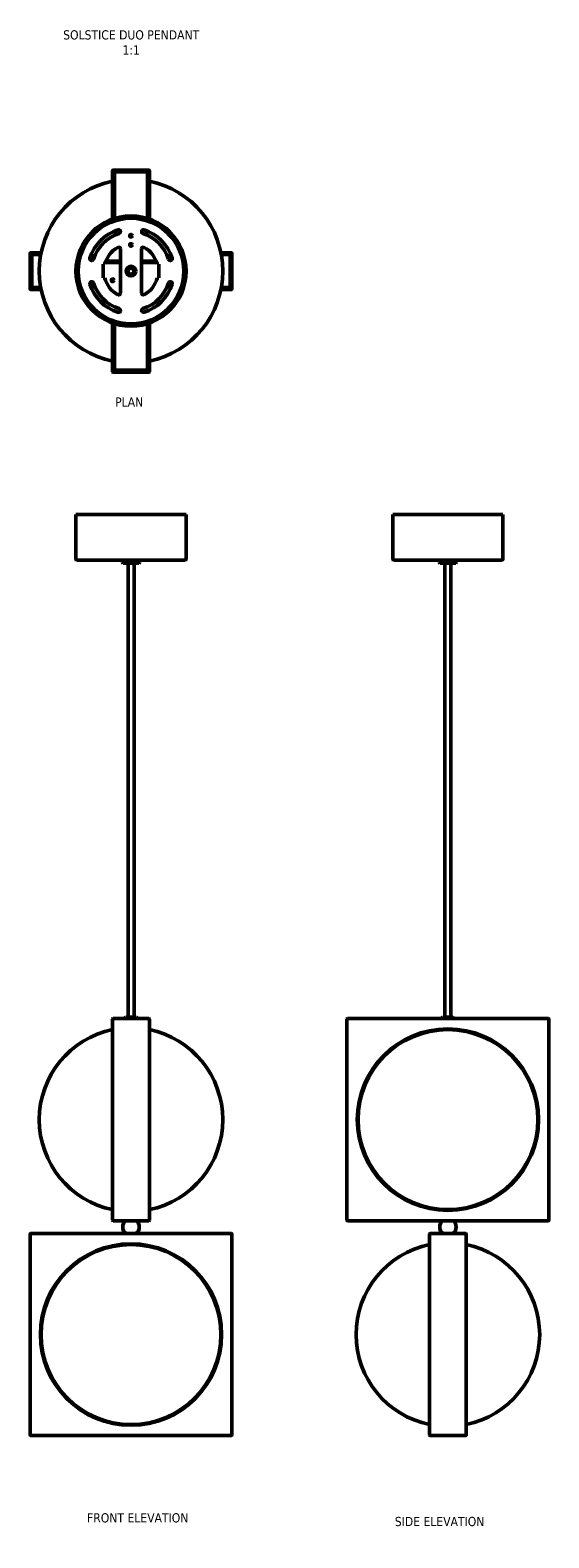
# Model space of a CAD drawing. Header units: millimetres. Extents: x 120 to 686, y 63 to 1705.
import ezdxf

# ---------------------------------------------------------------- set-up
doc = ezdxf.new("R2010")
doc.units = ezdxf.units.MM
doc.layers.add('Symbol (ANSI)', color=7, linetype='Continuous', lineweight=25)
doc.layers.add('Visible (ANSI)', color=7, linetype='Continuous', lineweight=50)
doc.styles.add('Note Text (ANSI)', font='tahoma.ttf')

msp = doc.modelspace()

# ---------------------------------------------------------------- linework, layer by layer
at = {"layer": 'Visible (ANSI)'}
for p, q in [((210.3, 1552.1), (210.3, 1499.2)), ((249.8, 1552.6), (210.8, 1552.6)), ((211.8, 1551.1), (248.8, 1551.1)), ((211.8, 1499.7), (211.8, 1551.1)), ((212.3, 1550.6), (212.3, 1499.9)), ((248.3, 1550.6), (212.3, 1550.6)), ((248.3, 1499.9), (248.3, 1550.6)), ((248.8, 1551.1), (248.8, 1499.7)), ((250.3, 1499.2), (250.3, 1552.1)), ((211.8, 1539.1), (212.3, 1539.1)), ((248.3, 1539.1), (248.8, 1539.1)), ((120.3, 1462.1), (120.3, 1423.1)), ((132.4, 1462.6), (120.8, 1462.6)), ((121.8, 1424.1), (121.8, 1461.1)), ((121.8, 1461.1), (132.1, 1461.1)), ((218.8, 1466.6), (218.8, 1418.7)), ((241.8, 1418.7), (241.8, 1466.6)), ((339.8, 1462.6), (328.3, 1462.6)), ((328.6, 1461.1), (338.8, 1461.1)), ((338.8, 1461.1), (338.8, 1424.1)), ((340.3, 1423.1), (340.3, 1462.1)), ((122.3, 1460.6), (122.3, 1424.6)), ((132, 1460.6), (122.3, 1460.6)), ((199.9, 1435.1), (199.9, 1450.1)), ((199.9, 1450.1), (201.8, 1450.1)), ((202.7, 1451.6), (203.1, 1452)), ((203.1, 1453.6), (218.8, 1453.6)), ((203.1, 1452), (218.8, 1452)), ((241.8, 1453.6), (257.6, 1453.6)), ((241.8, 1452), (257.6, 1452)), ((257.6, 1452), (258, 1451.6)), ((258.9, 1450.1), (260.7, 1450.1)), ((260.7, 1450.1), (260.7, 1435.1)), ((338.3, 1460.6), (328.7, 1460.6)), ((338.3, 1424.6), (338.3, 1460.6)), ((201.8, 1435.1), (199.9, 1435.1)), ((260.7, 1435.1), (258.9, 1435.1)), ((120.8, 1422.6), (132.4, 1422.6)), ((132.1, 1424.1), (121.8, 1424.1)), ((122.3, 1424.6), (132, 1424.6)), ((328.3, 1422.6), (339.8, 1422.6)), ((338.8, 1424.1), (328.6, 1424.1)), ((328.7, 1424.6), (338.3, 1424.6)), ((210.3, 1386.1), (210.3, 1333.1)), ((211.8, 1334.1), (211.8, 1385.5)), ((212.3, 1385.4), (212.3, 1334.6)), ((248.3, 1334.6), (248.3, 1385.4)), ((248.8, 1385.5), (248.8, 1334.1)), ((250.3, 1333.1), (250.3, 1386.1)), ((212.3, 1346.1), (211.8, 1346.1)), ((248.8, 1346.1), (248.3, 1346.1)), ((210.8, 1332.6), (249.8, 1332.6)), ((248.8, 1334.1), (211.8, 1334.1)), ((212.3, 1334.6), (248.3, 1334.6)), ((290.3, 1177.8), (170.3, 1177.8)), ((170.3, 1128.8), (170.3, 1177.8)), ((290.3, 1128.8), (290.3, 1177.8)), ((635.7, 1177.8), (515.7, 1177.8)), ((515.7, 1128.8), (515.7, 1177.8)), ((635.7, 1128.8), (635.7, 1177.8)), ((289.3, 1127.8), (171.3, 1127.8)), ((220.8, 1127.8), (220.8, 1125.8)), ((220.8, 1125.8), (239.8, 1125.8)), ((221.8, 1124.8), (220.8, 1125.8)), ((238.8, 1124.8), (221.8, 1124.8)), ((227.1, 630.3), (227.1, 1124.8)), ((233.6, 630.3), (233.6, 1124.8)), ((238.8, 1124.8), (239.8, 1125.8)), ((239.8, 1127.8), (239.8, 1125.8)), ((634.7, 1127.8), (516.7, 1127.8)), ((566.2, 1127.8), (566.2, 1125.8)), ((566.2, 1125.8), (585.2, 1125.8)), ((567.2, 1124.8), (566.2, 1125.8)), ((584.2, 1124.8), (567.2, 1124.8)), ((572.5, 630.3), (572.5, 1124.8)), ((579, 630.3), (579, 1124.8)), ((584.2, 1124.8), (585.2, 1125.8)), ((585.2, 1127.8), (585.2, 1125.8)), ((210.3, 628.3), (210.3, 409.3)), ((249.8, 628.8), (210.8, 628.8)), ((224.8, 630.3), (223.3, 628.8)), ((224.8, 630.3), (235.8, 630.3)), ((235.8, 630.3), (237.3, 628.8)), ((250.3, 409.3), (250.3, 628.3)), ((465.7, 628.3), (465.7, 409.3)), ((685.2, 628.8), (466.2, 628.8)), ((570.2, 630.3), (568.7, 628.8)), ((570.2, 630.3), (581.2, 630.3)), ((581.2, 630.3), (582.7, 628.8)), ((685.7, 409.3), (685.7, 628.3)), ((120.3, 394.3), (120.3, 175.3)), ((339.8, 394.8), (120.8, 394.8)), ((210.8, 408.8), (249.8, 408.8)), ((340.3, 175.3), (340.3, 394.3)), ((466.2, 408.8), (685.2, 408.8)), ((555.7, 394.3), (555.7, 175.3)), ((595.2, 394.8), (556.2, 394.8)), ((595.7, 175.3), (595.7, 394.3)), ((120.8, 174.8), (339.8, 174.8)), ((556.2, 174.8), (595.2, 174.8))]:
    msp.add_line(p, q, dxfattribs=at)
for centre, radius in [((230.3, 1442.6), 60), ((230.3, 1442.6), 59), ((230.3, 1442.6), 57.5), ((230.3, 1481.1), 1.5), ((230.3, 1471.1), 1.5), ((230.3, 1442.6), 5.25), ((230.3, 1442.6), 5), ((230.3, 1442.6), 4.25), ((230.3, 1442.6), 3.75), ((230.3, 1442.6), 3.25), ((210.3, 1432.6), 1.5), ((575.7, 518.8), 98.8), ((575.7, 518.8), 98), ((230.3, 284.8), 98.8), ((230.3, 284.8), 98)]:
    msp.add_circle(centre, radius, dxfattribs=at)
for centre, radius, start, end in [((210.8, 1552.1), 0.5, 90, 180), ((249.8, 1552.1), 0.5, 0, 90), ((230.3, 1442.6), 100, 101.537, 258.463), ((230.3, 1442.6), 100, 281.537, 78.463), ((230.3, 1442.6), 47, 107.6778, 162.3222), ((230.3, 1442.6), 42.9, 107.6778, 162.3222), ((216.7, 1485.5), 2.1, 287.6778, 107.6778), ((244, 1485.5), 2.1, 72.3222, 252.3222), ((230.3, 1442.6), 42.9, 17.6778, 72.3222), ((230.3, 1442.6), 47, 17.6778, 72.3222), ((120.8, 1462.1), 0.5, 90, 180), ((230.3, 1442.6), 29.5, 119.4004, 165.2716), ((216.8, 1466.6), 2, 0, 119.4004), ((243.8, 1466.6), 2, 60.5996, 180), ((230.3, 1442.6), 29.5, 14.7284, 60.5996), ((339.8, 1462.1), 0.5, 0, 90), ((187.5, 1456.3), 2.1, 162.3222, 342.3222), ((273.2, 1456.3), 2.1, 197.6778, 17.6778), ((187.5, 1429), 2.1, 17.6778, 197.6778), ((230.3, 1442.6), 47, 197.6778, 252.3222), ((230.3, 1442.6), 42.9, 197.6778, 252.3222), ((230.3, 1442.6), 29.5, 194.7284, 240.5996), ((230.3, 1442.6), 42.9, 287.6778, 342.3222), ((230.3, 1442.6), 47, 287.6778, 342.3222), ((230.3, 1442.6), 29.5, 299.4004, 345.2716), ((273.2, 1429), 2.1, 342.3222, 162.3222), ((120.8, 1423.1), 0.5, 180, 270), ((216.8, 1418.7), 2, 240.5996, 0), ((243.8, 1418.7), 2, 180, 299.4004), ((339.8, 1423.1), 0.5, 270, 0), ((216.7, 1399.8), 2.1, 252.3222, 72.3222), ((244, 1399.8), 2.1, 107.6778, 287.6778), ((210.8, 1333.1), 0.5, 180, 270), ((249.8, 1333.1), 0.5, 270, 0), ((171.3, 1128.8), 1, 180, 270), ((289.3, 1128.8), 1, 270, 0), ((516.7, 1128.8), 1, 180, 270), ((634.7, 1128.8), 1, 270, 0), ((210.8, 628.3), 0.5, 90, 180), ((249.8, 628.3), 0.5, 0, 90), ((466.2, 628.3), 0.5, 90, 180), ((685.2, 628.3), 0.5, 0, 90), ((230.3, 518.8), 100, 101.537, 258.463), ((230.3, 518.8), 100, 281.537, 78.463), ((120.8, 394.3), 0.5, 90, 180), ((210.8, 409.3), 0.5, 180, 270), ((230.3, 401.8), 9, 128.9424, 231.0576), ((230.3, 401.8), 9, 308.9424, 51.0576), ((249.8, 409.3), 0.5, 270, 0), ((339.8, 394.3), 0.5, 0, 90), ((466.2, 409.3), 0.5, 180, 270), ((556.2, 394.3), 0.5, 90, 180), ((575.7, 401.8), 9, 128.9424, 231.0576), ((575.7, 401.8), 9, 308.9424, 51.0576), ((595.2, 394.3), 0.5, 0, 90), ((685.2, 409.3), 0.5, 270, 0), ((575.7, 284.8), 100, 101.537, 258.463), ((575.7, 284.8), 100, 281.537, 78.463), ((120.8, 175.3), 0.5, 180, 270), ((339.8, 175.3), 0.5, 270, 0), ((556.2, 175.3), 0.5, 180, 270), ((595.2, 175.3), 0.5, 270, 0)]:
    msp.add_arc(centre, radius, start, end, dxfattribs=at)
for points, knots in [([(203.1, 1453.6), (203.1, 1453.6), (203.1, 1453.6), (203, 1453.6), (203, 1453.6), (203, 1453.6), (203, 1453.6), (203, 1453.6)], [0.19518357, 0.19518357, 0.19518357, 0.19518357, 0.19644761, 0.19644761, 0.21155857, 0.21155857, 0.21339936, 0.21339936, 0.21339936, 0.21339936]), ([(257.7, 1453.6), (257.7, 1453.6), (257.7, 1453.6), (257.7, 1453.6), (257.6, 1453.6), (257.6, 1453.6), (257.6, 1453.6), (257.6, 1453.6)], [0.14927393, 0.14927393, 0.14927393, 0.14927393, 0.15111472, 0.15111472, 0.16622568, 0.16622568, 0.16748971, 0.16748971, 0.16748971, 0.16748971])]:
    msp.add_open_spline(points, degree=3, knots=knots, dxfattribs=at)
for points in [[(203.1, 1453.6), (203.1, 1453.6), (203.1, 1453.6), (203.1, 1453.6)], [(203.1, 1452), (203.1, 1452), (203.1, 1452), (203.1, 1452)], [(257.6, 1453.6), (257.6, 1453.6), (257.6, 1453.6), (257.6, 1453.6)], [(257.6, 1452), (257.6, 1452), (257.6, 1452), (257.6, 1452)]]:
    msp.add_open_spline(points, degree=3, dxfattribs=at)

# ---------------------------------------------------------------- texts
at = {"layer": 'Symbol (ANSI)', "insert": (230.5, 1704.8), "char_height": 10, "width": 191.726, "attachment_point": 2, "line_spacing_factor": 0.987884, "style": 'Note Text (ANSI)'}
msp.add_mtext('\\fTahoma|b0|i0;{\\H10.0000;SOLSTICE DUO PENDANT\\P}\\fTahoma|b0|i0;{\\H10.0000;1:1}', dxfattribs=at)
at = {"layer": 'Symbol (ANSI)', "char_height": 10, "attachment_point": 2, "style": 'Note Text (ANSI)'}
for s, insert, width in [('\\fTahoma|b0|i0;{\\H10.0000;PLAN}', (228.3, 1305.1), 31.856), ('\\fTahoma|b0|i0;{\\H10.0000;FRONT ELEVATION}', (237.6, 90.3), 117.747), ('\\fTahoma|b0|i0;{\\H10.0000;SIDE ELEVATION}', (566.6, 86.3), 104.927)]:
    msp.add_mtext(s, dxfattribs=dict(at, insert=insert, width=width))

doc.saveas('drawing.dxf')
